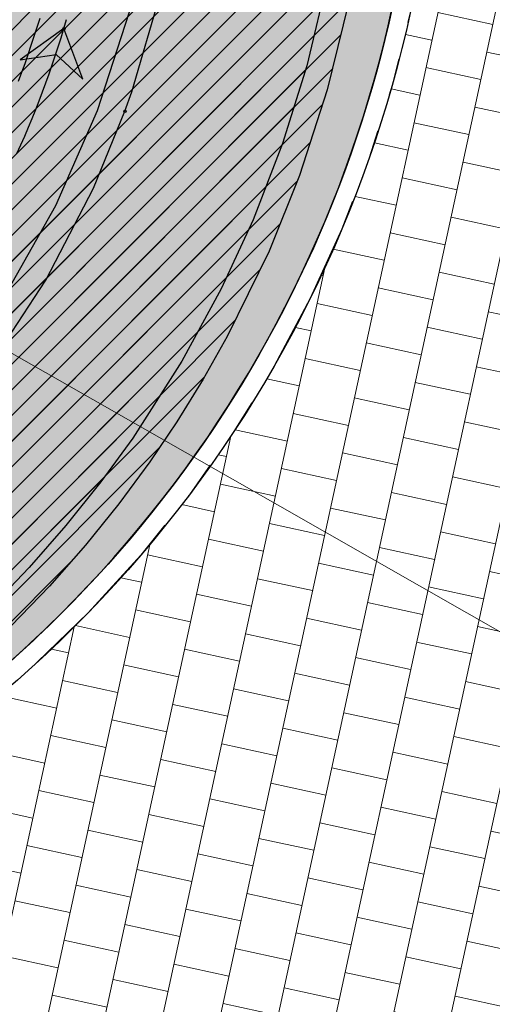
# Model space of a CAD drawing. Header units: metres. Extents: x 147454 to 148962, y 409264 to 410698.
# Tile 21 of 36: x 147506 to 147511, y 410629 to 410639. Entities that reach past the tile are written whole.
import ezdxf
from ezdxf import colors
from ezdxf.entities.mleader import LeaderData, LeaderLine
from ezdxf.math import Vec2, Vec3

# ---------------------------------------------------------------- set-up
doc = ezdxf.new("R2010")
doc.units = ezdxf.units.M
doc.linetypes.add('VH-TROTTOIRBAND_180-200', pattern=[20, 10, -2, 2, -2, 2, -2])
doc.layers.get('0').update_dxf_attribs({"color": 151})
doc.layers.get('Defpoints').update_dxf_attribs({"color": 171})
for name, color, linetype, lineweight in [('B-WE-VH-VERHARDING_TEGEL-A-500', 252, 'Continuous', 18), ('T-WE-VH-M', 7, 'Continuous', 18), ('X-XX-AL-T18', 10, 'Continuous', 18)]:
    doc.layers.add(name, color=color, linetype=linetype, lineweight=lineweight)
for name, color, linetype in [('RIJCURVES', 7, 'Continuous'), ('T-WE-VH-KANTOPSLUITING_TROTTOIRBAND_180 200-G', 210, 'VH-TROTTOIRBAND_180-200'), ('T-WE-VH-KANTVERHARDING-G', 210, 'Continuous'), ('T-WE-VH-VERHARDING-O', 252, 'Continuous')]:
    doc.layers.add(name, color=color, linetype=linetype)
doc.layers.add('T-WE-VH-FASE-1B', color=7, linetype='Continuous', true_color=0x007f00)
doc.styles.add('NLCS-ISO-M200-T25', font='NLCS-ISO.TTF', dxfattribs={"height": 0.5})
doc.styles.add('NLCS-ISO-M500-T18', font='NLCS-ISO.TTF', dxfattribs={"height": 0.9})
doc.dimstyles.new('NLCS-M200-T25-PIJL_L2_H1', dxfattribs={"dimscale": 0.2, "dimtxt": 0.5, "dimasz": 2.5, "dimexe": 2, "dimexo": 2, "dimgap": 0.7, "dimtad": 1, "dimzin": 0, "dimdsep": 46, "dimtxsty": 'NLCS-ISO-M200-T25', "dimcen": 2.5, "dimdle": 2, "dimclrd": 256, "dimclre": 256, "dimclrt": 256, "dimadec": 1, "dimazin": 0, "dimtfac": 1, "dimtofl": 0, "dimtmove": 1, "dimatfit": 0, "dimfxl": 2, "dimfxlon": 1, "dimtfill": 1, "dimtfillclr": 256, "dimtolj": 1, "dimtzin": 0, "dimlwd": -1, "dimlwe": -1, "dimarcsym": 0})
pattern_1 = [(45, (0, 0), (-0.1368591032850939, 0.1368591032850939), [])]

# ---------------------------------------------------------------- blocks, each defined once
blk = doc.blocks.new('*U65')
at = {"color": 4, "linetype": 'Continuous', "ltscale": 1.524, "flags": 128}
blk.add_lwpolyline([(147509.0769384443, 410639.8205885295), (147508.8467648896, 410638.8409492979), (147508.5884641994, 410638.0143821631), (147508.2745642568, 410637.2033805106), (147507.9341227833, 410636.4683426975), (147507.5145118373, 410635.6974278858), (147506.9903133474, 410634.8785628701), (147506.6501132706, 410634.4109646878), (147506.2785659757, 410633.9457639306), (147505.8861093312, 410633.4980915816), (147505.4737852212, 410633.0686874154)], dxfattribs=at)
blk = doc.blocks.new('*U8')
at = {"transparency": 33554585}
h = blk.add_hatch(dxfattribs=at)
h.set_pattern_fill('LINE', color=3, scale=0.06096, angle=45, style=0)
h.set_pattern_definition(pattern_1)
h.paths.add_polyline_path([(147499.4894944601, 410668.8264471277), (147496.5814109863, 410662.241538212), (147495.1608108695, 410658.9359694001), (147493.0984251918, 410654.002131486), (147492.4639210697, 410652.3582245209), (147491.9245652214, 410650.7830285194), (147491.4280813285, 410649.1300281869), (147491.0090924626, 410647.5240356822), (147490.6610398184, 410646.0153483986), (147490.3427276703, 410644.4453430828), (147490.2232472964, 410643.6604558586), (147490.1586707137, 410642.8840169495), (147490.1558628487, 410642.5045203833), (147490.174560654, 410642.1350098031), (147490.2691010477, 410641.4360032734), (147490.4248718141, 410640.8031176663), (147490.6225492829, 410640.2447628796), (147490.8560202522, 410639.7386537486), (147491.1329236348, 410639.2572582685), (147491.4526968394, 410638.8019039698), (147491.8117633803, 410638.3780449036), (147492.2079012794, 410637.9885249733), (147492.6371212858, 410637.6375984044), (147493.0935528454, 410637.3292786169), (147493.5578264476, 410637.0730144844), (147494.0589922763, 410636.8524109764), (147494.5770718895, 410636.6789027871), (147495.1051365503, 410636.5542100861), (147495.6441904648, 410636.4779073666), (147496.1869807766, 410636.4512523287), (147496.7289985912, 410636.4744137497), (147497.2657348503, 410636.547001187), (147497.7927480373, 410636.6682162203), (147498.3056843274, 410636.8369117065), (147498.800275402, 410637.0516324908), (147499.277451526, 410637.3134647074), (147499.7229324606, 410637.6143154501), (147500.1384627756, 410637.9541287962), (147500.5015161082, 410638.3095868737), (147500.8487973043, 410638.7161320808), (147501.1587406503, 410639.1547249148), (147501.4358937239, 410639.6371905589), (147501.8944898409, 410640.6012479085), (147502.1468418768, 410641.2062985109), (147502.3681689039, 410641.7965814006), (147502.5754694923, 410642.4171849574), (147502.7587597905, 410643.042420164), (147502.9213257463, 410643.6843988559), (147503.0617424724, 410644.3433878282), (147503.1787553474, 410645.0195571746), (147503.2721645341, 410645.725099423), (147503.342403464, 410646.5125134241), (147503.378102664, 410647.2638886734), (147503.3866363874, 410648.0672153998), (147503.3578006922, 410648.8815796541), (147502.9262857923, 410652.3067258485), (147502.7372511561, 410654.0890467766), (147502.7187536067, 410654.4966543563), (147502.7194051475, 410654.9685935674), (147502.7422828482, 410655.4431574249), (147502.9047807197, 410656.7536601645), (147502.6264976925, 410661.4421732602), (147502.6374052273, 410661.953971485), (147502.6796415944, 410662.4469759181), (147502.7505763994, 410662.9189136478), (147502.8491190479, 410663.3786763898), (147502.9759419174, 410663.8294806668), (147503.1304932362, 410664.2705162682), (147503.3124199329, 410664.7007392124), (147503.5212416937, 410665.1185849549), (147503.7559130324, 410665.5215713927), (147504.0154715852, 410665.9083285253), (147504.2989944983, 410666.2776525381), (147504.6056486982, 410666.6283903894), (147504.9353649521, 410666.9599552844), (147507.7744675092, 410669.4205150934), (147510.4920164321, 410671.8336222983), (147513.0816973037, 410674.2382104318), (147515.6880007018, 410676.7576512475), (147516.9770344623, 410678.0339235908), (147519.3533441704, 410680.7268292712), (147521.7086286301, 410683.3559188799), (147524.1472912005, 410686.0192231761), (147526.6150106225, 410688.6554780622), (147529.1115535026, 410691.2644377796), (147531.6364773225, 410693.8456691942), (147534.1154873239, 410696.3256499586), (147535.9113760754, 410698.0896138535), (147537.7462760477, 410696.3188394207), (147530.3593827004, 410688.663681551), (147527.8911149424, 410686.0684078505), (147525.451493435, 410683.446165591), (147523.0409223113, 410680.7973984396), (147520.7121399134, 410678.18201775), (147518.376451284, 410675.5010661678), (147516.0626467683, 410672.7860252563), (147512.7171342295, 410668.7516004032), (147511.6810338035, 410667.4569370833), (147510.6492457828, 410666.106732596), (147509.6788460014, 410664.7589275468), (147508.7885911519, 410663.4257960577), (147507.9613837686, 410662.0604908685), (147507.5738725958, 410661.3583196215), (147507.2075674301, 410660.6411591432), (147506.8697637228, 410659.9152574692), (147506.5669232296, 410659.1867294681), (147506.301710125, 410658.4524777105), (147506.0751340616, 410657.6970591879), (147506.0767146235, 410657.5932943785), (147506.7633304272, 410655.8492668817), (147507.0630952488, 410655.0334900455), (147507.3217516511, 410654.2375980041), (147507.533435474, 410653.4969437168), (147507.7217056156, 410652.740068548), (147507.8919462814, 410651.933544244), (147508.0336684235, 410651.1134819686), (147508.1463635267, 410650.2761092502), (147508.2289834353, 410649.4149984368), (147508.2796593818, 410648.5151812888), (147508.3030170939, 410647.3580041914), (147508.6381174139, 410646.4696948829), (147508.7933040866, 410645.9759542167), (147508.9309460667, 410645.4677628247), (147509.1374923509, 410644.4769801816), (147509.2638488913, 410643.5036483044), (147509.3170801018, 410642.4862860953), (147509.3126264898, 410641.9555140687), (147509.2884249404, 410641.4459531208), (147509.2407547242, 410640.9015239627), (147509.1703479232, 410640.3600147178), (147509.0769384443, 410639.8205885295), (147508.8467648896, 410638.8409492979), (147508.5884641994, 410638.0143821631), (147508.2745642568, 410637.2033805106), (147507.9341227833, 410636.4683426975), (147507.5145118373, 410635.6974278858), (147506.9903133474, 410634.8785628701), (147506.6501132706, 410634.4109646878), (147506.2785659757, 410633.9457639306), (147505.8861093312, 410633.4980915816), (147505.4737852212, 410633.0686874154), (147505.0535090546, 410632.6691632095), (147504.6386490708, 410632.3074930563), (147504.1727289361, 410631.9360787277), (147503.690401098, 410631.5863790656), (147503.1926082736, 410631.2592514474), (147502.6806661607, 410630.9551266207), (147502.2244861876, 410630.7100019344), (147501.6900309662, 410630.4517416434), (147501.1443968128, 410630.2178750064), (147500.588582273, 410630.0092082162), (147500.0238029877, 410629.8260498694), (147499.4512455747, 410629.6687432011), (147498.8720484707, 410629.5378618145), (147498.2875049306, 410629.4333015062), (147497.69875622, 410629.355769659), (147497.1070985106, 410629.3050021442), (147496.5137456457, 410629.2813314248), (147495.9199495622, 410629.2847967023), (147495.3269476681, 410629.3151878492), (147494.7360131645, 410629.3728608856), (147494.1483453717, 410629.4572192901), (147493.5652255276, 410629.5684433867), (147492.987850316, 410629.7061029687), (147492.3750494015, 410629.8832359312), (147491.8113987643, 410630.0755527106), (147491.257436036, 410630.2935028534), (147490.7142113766, 410630.5363047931), (147490.1830362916, 410630.8037888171), (147489.6997246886, 410631.0743544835), (147489.1942387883, 410631.3877932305), (147488.7038279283, 410631.7236972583), (147488.2296411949, 410632.0815232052), (147487.7726727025, 410632.4604763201), (147487.3795360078, 410632.8162822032), (147486.9737683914, 410633.2480528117), (147486.6243503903, 410633.7293285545), (147486.3394538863, 410634.2569672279), (147486.2240465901, 410634.5371624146), (147486.1281916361, 410634.8275941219), (147486.05332404, 410635.1278748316), (147486.0010825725, 410635.4400960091), (147485.974152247, 410635.7665271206), (147485.9762217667, 410636.1063759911), (147486.1666110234, 410638.6118766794), (147486.3110594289, 410640.759822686), (147486.3969363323, 410641.7637152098), (147486.6185131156, 410643.6675017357), (147486.9503429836, 410645.7508079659), (147488.3511950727, 410649.345927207), (147490.3758403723, 410654.4026613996), (147491.7856056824, 410657.7595176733), (147497.1871006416, 410669.9247695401), (147499.4894944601, 410668.8264471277), (147499.4894944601, 410668.8264471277)], flags=16)
h.paths.add_polyline_path([(147536.8288260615, 410697.2042266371), (147536.6958754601, 410697.3295807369), (147536.6830159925, 410697.3410277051), (147536.5946797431, 410697.4165772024), (147536.5025106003, 410697.4873999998), (147536.4067611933, 410697.5533019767), (147536.3834593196, 410697.5682508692), (147536.3359437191, 410697.5942426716), (147536.287024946, 410697.6174861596), (147536.2368618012, 410697.6379058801), (147536.1856171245, 410697.6554355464), (147536.133457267, 410697.6700182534), (147536.0805515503, 410697.6816066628), (147536.0228772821, 410697.6941858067), (147535.9643491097, 410697.701867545), (147535.9053821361, 410697.7045973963), (147535.8463945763, 410697.7023559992), (147535.7878047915, 410697.6951592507), (147535.7300283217, 410697.6830581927), (147535.6734749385, 410697.6661386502), (147535.626505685, 410697.6446103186), (147535.5817421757, 410697.6188070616), (147535.5395724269, 410697.5889525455), (147535.5003619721, 410697.5553055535), (147535.4922047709, 410697.5474835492), (147535.4841883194, 410697.5395173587), (147534.5573261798, 410696.5791300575), (147534.4318784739, 410696.5577334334), (147533.6113104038, 410695.7074561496), (147533.5943836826, 410695.5812949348), (147529.4633785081, 410691.3006949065), (147529.3755348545, 410691.3182858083), (147528.5549713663, 410690.468000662), (147528.5756775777, 410690.3808474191), (147526.9416844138, 410688.6877009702), (147526.9018123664, 410688.6460064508), (147526.8672000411, 410688.5998523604), (147526.8383419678, 410688.5498981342), (147526.8156504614, 410688.4968575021), (147526.7994497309, 410688.4414882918), (147526.7899712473, 410688.384581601), (147526.7873504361, 410688.3269504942), (147526.7916247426, 410688.2694183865), (147526.802733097, 410688.2128072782), (147526.8205167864, 410688.1579260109), (147526.8447217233, 410688.1055587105), (147526.8750020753, 410688.0564535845), (147526.9109252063, 410688.0113122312), (147527.4526554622, 410687.4885142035), (147527.9943857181, 410686.9657161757), (147528.040775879, 410686.9314208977), (147528.09092666, 410686.9029057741), (147528.1441215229, 410686.8805782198), (147528.1996004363, 410686.864757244), (147528.2565707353, 410686.8556688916), (147528.3142184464, 410686.853443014), (147528.3717199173, 410686.8581114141), (147528.4282535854, 410686.869607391), (147528.4830117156, 410686.8877666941), (147528.5352119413, 410686.9123298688), (147528.5841084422, 410686.9429459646), (147528.6290026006, 410686.9791775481), (147528.6692529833, 410687.0205069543), (147530.3032272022, 410688.7136716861), (147530.3910616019, 410688.696077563), (147531.2116314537, 410689.5463565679), (147531.1909281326, 410689.6335191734), (147535.3219309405, 410693.9141214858), (147535.4474104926, 410693.9355235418), (147536.267972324, 410694.7858068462), (147536.2848947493, 410694.9119360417), (147537.2117173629, 410695.8723614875), (147537.2193934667, 410695.8806561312), (147537.2269204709, 410695.8890863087), (147537.2591519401, 410695.9294683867), (147537.2874881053, 410695.9726730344), (147537.3116833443, 410696.0183257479), (147537.3315279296, 410696.0660308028), (147537.3464258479, 410696.1231500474), (147537.3564648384, 410696.1813202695), (147537.3615737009, 410696.2401289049), (147537.3617162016, 410696.2991588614), (147537.3568913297, 410696.3579914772), (147537.3471333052, 410696.4162094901), (147537.3325113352, 410696.4733999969), (147537.3190490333, 410696.5258601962), (147537.3026208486, 410696.5774685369), (147537.2832801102, 410696.6280574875), (147537.2610896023, 410696.6774628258), (147537.23612136, 410696.7255241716), (147537.2084564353, 410696.7720855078), (147537.1326155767, 410696.8760979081), (147537.051435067, 410696.9759985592), (147536.9651374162, 410697.0715136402), (147536.8739591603, 410697.1623813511), (147536.8322210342, 410697.200950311), (147536.8305470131, 410697.2026127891)], is_closed=False, flags=8)
h.paths.add_polyline_path([(147492.8740041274, 410657.0689217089), (147493.0418601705, 410656.9967146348), (147493.0578635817, 410656.9903672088), (147493.1667399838, 410656.9496615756), (147493.2775975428, 410656.9147098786), (147493.3901324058, 410656.8856079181), (147493.4171460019, 410656.8795488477), (147493.4706913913, 410656.8714126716), (147493.5246132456, 410656.8663392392), (147493.5787365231, 410656.8643450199), (147493.6328855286, 410656.8654364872), (147493.6868844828, 410656.8696100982), (147493.740558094, 410656.8768523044), (147493.7990510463, 410656.8847977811), (147493.8566680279, 410656.8976367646), (147493.9130003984, 410656.9152781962), (147493.9676486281, 410656.9375969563), (147494.0202251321, 410656.9644347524), (147494.0703570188, 410656.995601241), (147494.1176887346, 410657.0308753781), (147494.1544372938, 410657.0671951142), (147494.1876487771, 410657.1067751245), (147494.2170353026, 410657.1492723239), (147494.2423421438, 410657.1943183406), (147494.2473251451, 410657.2044619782), (147494.2521265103, 410657.2146928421), (147494.7937811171, 410658.4345401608), (147494.904301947, 410658.4976281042), (147495.3838288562, 410659.5776083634), (147495.3564995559, 410659.7019316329), (147497.7705832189, 410665.1389290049), (147497.8591363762, 410665.1525041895), (147498.3386562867, 410666.232490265), (147498.2893391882, 410666.3072716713), (147499.2442210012, 410668.4578249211), (147499.2673917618, 410668.5106579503), (147499.2840930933, 410668.5658782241), (147499.2940863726, 410668.6226967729), (147499.2972288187, 410668.6803017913), (147499.2934755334, 410668.7378702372), (147499.2828801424, 410668.794579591), (147499.2655940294, 410668.8496196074), (147499.2418641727, 410668.9022038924), (147499.2120296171, 410668.9515811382), (147499.1765166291, 410668.9970458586), (147499.1358326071, 410669.0379484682), (147499.0905588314, 410669.0737045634), (147499.0413421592, 410669.1038032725), (147498.3532644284, 410669.4093167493), (147497.6651866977, 410669.7148302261), (147497.6098532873, 410669.7311528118), (147497.5529676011, 410669.7407565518), (147497.4953424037, 410669.7435042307), (147497.4378010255, 410669.7393565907), (147497.3811655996, 410669.7283728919), (147497.3262453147, 410669.7107100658), (147497.2738248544, 410669.6866204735), (147497.2246531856, 410669.6564482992), (147497.1794328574, 410669.6206246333), (147497.1388099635, 410669.5796613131), (147497.1033649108, 410669.5341436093), (147497.073604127, 410669.4847218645), (147497.0499528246, 410669.4321022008), (147496.0950950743, 410667.2815382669), (147496.0065495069, 410667.2679692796), (147495.5270215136, 410666.1879867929), (147495.5763391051, 410666.1131956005), (147493.1622584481, 410660.6761968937), (147493.0517095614, 410660.6130929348), (147492.5721905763, 410659.5331091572), (147492.5995129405, 410659.4088174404), (147492.0579085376, 410658.1889478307), (147492.0535394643, 410658.1785250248), (147492.0493569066, 410658.1680259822), (147492.0329144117, 410658.119044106), (147492.021098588, 410658.0687453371), (147492.014011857, 410658.0175656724), (147492.0117156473, 410657.9659487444), (147492.017292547, 410657.9071826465), (147492.0277943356, 410657.8490941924), (147492.0431465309, 410657.7920953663), (147492.0632402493, 410657.7365904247), (147492.087932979, 410657.6829730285), (147492.1170495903, 410657.6316234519), (147492.1503835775, 410657.5829058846), (147492.1810071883, 410657.5382348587), (147492.2141252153, 410657.4953804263), (147492.2496301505, 410657.4544817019), (147492.2874067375, 410657.4156714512), (147492.3273323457, 410657.3790756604), (147492.369277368, 410657.3448131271), (147492.4761681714, 410657.2730860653), (147492.586666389, 410657.2070515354), (147492.7004691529, 410657.1468905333), (147492.8172645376, 410657.0927679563), (147492.8696920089, 410657.0708363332), (147492.8718343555, 410657.0698481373)], is_closed=False, flags=8)
at = {"color": 2, "linetype": 'Continuous', "ltscale": 1.524, "flags": 128}
blk.add_lwpolyline([(147495.2637175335, 410631.2797208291), (147496.3675099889, 410631.2351326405), (147497.4702797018, 410631.3006299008), (147498.5610682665, 410631.4755882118), (147499.6290302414, 410631.7582920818), (147500.6635418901, 410632.1459514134), (147501.654307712, 410632.6347288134), (147502.5914636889, 410633.2197774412), (147503.4656762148, 410633.8952890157), (147504.2682357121, 410634.6545514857), (147504.9911439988, 410635.4900157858), (147505.6271945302, 410636.3933710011), (147506.1700447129, 410637.3556271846), (147506.6142795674, 410638.3672049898), (147506.9554661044, 410639.4180312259)], dxfattribs=at)
at = {"color": 6, "linetype": 'Continuous', "ltscale": 1.524, "flags": 128}
blk.add_lwpolyline([(147505.7723342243, 410638.6786323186), (147505.8081317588, 410638.7737165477), (147505.8429774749, 410638.8691537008), (147505.8768678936, 410638.9649342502), (147505.9097996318, 410639.0610486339), (147505.9417694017, 410639.1574872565), (147505.9727740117, 410639.2542404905), (147506.0028103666, 410639.3512986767)], dxfattribs=at)
blk.add_blockref('*U65', (0, 0))
blk = doc.blocks.new('*U113')
at = {"color": 2, "linetype": 'Continuous', "ltscale": 1.524}
blk.add_circle((0, 0), 0.0127, dxfattribs=at)
blk = doc.blocks.new('*U120')
at = {"color": 2, "linetype": 'Continuous', "ltscale": 1.524}
blk.add_circle((0, 0), 0.0127, dxfattribs=at)
blk = doc.blocks.new('*U142')
at = {"color": 4, "linetype": 'Continuous', "ltscale": 1.524, "flags": 128}
blk.add_lwpolyline([(147509.2904581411, 410639.509709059), (147509.0644872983, 410638.5877184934), (147508.7684128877, 410637.6734122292), (147508.4445796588, 410636.869731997), (147507.9987647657, 410635.9589105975), (147507.7417503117, 410635.503842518), (147507.4614542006, 410635.051286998), (147507.1721788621, 410634.6236507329), (147506.843063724, 410634.177900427), (147506.4868207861, 410633.7363269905), (147506.1036900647, 410633.3017053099), (147505.6940342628, 410632.877358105)], dxfattribs=at)
blk = doc.blocks.new('*U155')
at = {"color": 6, "linetype": 'Continuous', "ltscale": 1.524}
blk.add_circle((0, 0), 0.0127, dxfattribs=at)
blk = doc.blocks.new('*U156')
blk.add_hatch(color=4).paths.add_polyline_path([(0, 0), (-0.4664637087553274, -0.334066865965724), (-0.0833517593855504, -0.2744990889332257), (0.2019541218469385, -0.5370322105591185)])
at = {"color": 4, "linetype": 'Continuous', "ltscale": 1.524, "flags": 128}
blk.add_lwpolyline([(0, 0), (-0.4664637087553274, -0.334066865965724), (-0.0833517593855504, -0.2744990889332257), (0.2019541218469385, -0.5370322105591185)], close=True, dxfattribs=at)
blk = doc.blocks.new('*U157')
at = {"color": 6, "linetype": 'Continuous', "ltscale": 1.524}
blk.add_circle((0, 0), 0.0127, dxfattribs=at)
blk = doc.blocks.new('*U158')
at = {"color": 6, "linetype": 'Continuous', "ltscale": 1.524}
blk.add_circle((0, 0), 0.0127, dxfattribs=at)
blk = doc.blocks.new('*U159')
at = {"color": 6, "linetype": 'Continuous', "ltscale": 1.524}
blk.add_circle((0, 0), 0.0127, dxfattribs=at)
blk = doc.blocks.new('*U101')
at = {"transparency": 33554585}
h = blk.add_hatch(dxfattribs=at)
h.set_pattern_fill('LINE', color=3, scale=0.06096, angle=45, style=0)
h.set_pattern_definition(pattern_1)
h.paths.add_polyline_path([(147499.4708271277, 410668.7886565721), (147497.1901193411, 410663.9000776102), (147496.4590731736, 410662.2686227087), (147495.7501349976, 410660.6299698), (147495.0622617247, 410658.9817068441), (147494.3999348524, 410657.3350759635), (147493.7566586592, 410655.6741652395), (147493.1380988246, 410654.0137346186), (147491.998330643, 410650.7805861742), (147491.4642703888, 410649.1232004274), (147491.2308265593, 410648.3174182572), (147491.0179468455, 410647.5010050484), (147490.8348343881, 410646.6913111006), (147490.6857375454, 410645.8913682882), (147490.5737810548, 410645.1003665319), (147490.50250771, 410644.32222159), (147490.4746967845, 410643.5600065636), (147490.4926502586, 410642.8173534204), (147490.5579893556, 410642.0983627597), (147490.6715835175, 410641.40729597), (147490.833721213, 410640.7494101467), (147491.0449957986, 410640.1265622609), (147491.306281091, 410639.5418323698), (147491.6172316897, 410639.0020369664), (147491.9722937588, 410638.5123902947), (147492.3633098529, 410638.0750798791), (147492.7854470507, 410637.6881211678), (147493.2270637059, 410637.3557154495), (147493.6855317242, 410637.073525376), (147494.1477623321, 410636.8438836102), (147494.6463696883, 410636.6499868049), (147495.1586095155, 410636.50326033), (147495.6850130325, 410636.4036460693), (147496.2180916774, 410636.3528979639), (147496.7533184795, 410636.3513946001), (147497.2861477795, 410636.3991400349), (147497.8120447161, 410636.4957108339), (147498.3317610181, 410636.6418557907), (147498.8303766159, 410636.8333076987), (147499.3089981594, 410637.0696419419), (147499.7421809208, 410637.3339931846), (147500.1709486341, 410637.6510713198), (147500.5672247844, 410638.0041861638), (147500.9304229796, 410638.3925656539), (147501.2600449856, 410638.8167257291), (147501.556747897, 410639.2729968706), (147501.8257700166, 410639.7595533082), (147502.060010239, 410640.2517593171), (147502.2765314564, 410640.7775983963), (147502.4830931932, 410641.3598980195), (147502.6676070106, 410641.9684915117), (147502.830324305, 410642.5989039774), (147502.9724030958, 410643.2513393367), (147503.0950080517, 410643.9255619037), (147503.2005742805, 410644.6337497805), (147503.2891070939, 410645.378269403), (147503.4118450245, 410646.9378874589), (147503.4691585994, 410648.5082368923), (147503.3292664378, 410653.7409728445), (147503.3432977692, 410655.5162412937), (147503.3835731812, 410656.4526624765), (147503.5011254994, 410657.8674473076), (147503.5067334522, 410660.8593245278), (147503.5361150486, 410661.9098934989), (147503.6410621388, 410662.9616694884), (147503.813430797, 410663.9398351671), (147504.0478630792, 410664.8611441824), (147504.3509287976, 410665.7591947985), (147504.7240263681, 410666.630721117), (147505.1675874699, 410667.4697262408), (147505.4155954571, 410667.8751816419), (147505.6811761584, 410668.2701117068), (147505.9640088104, 410668.6538617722), (147506.2639638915, 410669.0256362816), (147506.5809305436, 410669.3846800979), (147506.9147807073, 410669.7299832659), (147507.2652505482, 410670.060831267), (147507.6202903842, 410670.3667574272), (147510.5289519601, 410672.6199410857), (147511.9655884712, 410673.7602509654), (147514.6826962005, 410675.9929487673), (147517.4288435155, 410678.3471671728), (147518.0908675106, 410678.9665891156), (147518.7179596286, 410679.616730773), (147523.5239581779, 410684.8800370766), (147528.4178941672, 410690.1702107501), (147533.2798153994, 410695.3577555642), (147535.8721986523, 410698.0965246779), (147537.7370846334, 410696.3573581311), (147528.0258517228, 410685.9323730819), (147523.1596433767, 410680.6396027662), (147518.4043337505, 410675.3994846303), (147513.6906245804, 410670.1372042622), (147512.5553021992, 410668.843340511), (147511.5170483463, 410667.603708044), (147510.5020680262, 410666.3119242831), (147509.5471251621, 410664.9913172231), (147509.0954511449, 410664.3161328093), (147508.6645293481, 410663.6300466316), (147508.2573464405, 410662.9323452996), (147507.8772452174, 410662.2216576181), (147507.5257405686, 410661.4907939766), (147507.2170140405, 410660.758779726), (147506.947671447, 410660.0021881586), (147506.7205382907, 410659.2167041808), (147506.5337731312, 410658.4073320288), (147506.3842009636, 410657.5787522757), (147506.5358701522, 410656.6950239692), (147507.2735984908, 410653.3115747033), (147509.0037262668, 410646.1343518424), (147509.2233203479, 410645.17188438), (147509.4075819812, 410644.2280173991), (147509.5224100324, 410643.2799460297), (147509.5675651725, 410642.3341741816), (147509.5442969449, 410641.3965454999), (147509.4524958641, 410640.4537303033), (147509.2904581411, 410639.509709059), (147509.0644872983, 410638.5877184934), (147508.7684128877, 410637.6734122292), (147508.4445796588, 410636.869731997), (147507.9987647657, 410635.9589105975), (147507.7417503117, 410635.503842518), (147507.4614542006, 410635.051286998), (147507.1721788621, 410634.6236507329), (147506.843063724, 410634.177900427), (147506.4868207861, 410633.7363269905), (147506.1036900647, 410633.3017053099), (147505.6940342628, 410632.877358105), (147505.2290378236, 410632.4388216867), (147504.777088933, 410632.0511262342), (147504.307672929, 410631.6846011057), (147503.8220332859, 410631.3396796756), (147503.3210321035, 410631.0172997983), (147502.8565818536, 410630.7461378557), (147502.329510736, 410630.4685634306), (147501.7903719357, 410630.2151087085), (147501.2400853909, 410629.9867735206), (147500.6799777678, 410629.7836168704), (147500.1839002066, 410629.6273954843), (147499.6094509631, 410629.4731733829), (147499.0284919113, 410629.3452723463), (147498.4422420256, 410629.2438991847), (147497.8518888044, 410629.1695204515), (147497.2587070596, 410629.1219010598), (147496.6638999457, 410629.1016858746), (147496.0687308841, 410629.1084125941), (147495.4744430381, 410629.1424052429), (147494.8822764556, 410629.2034541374), (147494.2934593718, 410629.2913984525), (147493.7096921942, 410629.4081953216), (147493.0910670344, 410629.5755352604), (147492.5266660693, 410629.7688669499), (147491.9737733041, 410629.9986633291), (147491.4327433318, 410630.2648329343), (147490.9078315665, 410630.5656302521), (147490.4282306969, 410630.8808734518), (147489.9526159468, 410631.2366794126), (147489.4919841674, 410631.6275039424), (147489.0541503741, 410632.0480060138), (147488.6423990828, 410632.4950988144), (147488.2725183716, 410632.948308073), (147487.9386189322, 410633.4088793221), (147487.6142142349, 410633.9153232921), (147487.3228586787, 410634.4344378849), (147487.0642353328, 410634.9639248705), (147486.8379366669, 410635.5014853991), (147486.6433911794, 410636.0449762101), (147486.4798555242, 410636.5925361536), (147486.3461635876, 410637.1441645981), (147486.2417765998, 410637.6978812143), (147486.1659243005, 410638.2516881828), (147486.1177287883, 410638.8038401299), (147486.0961886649, 410639.3528724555), (147486.1002908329, 410639.899655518), (147486.1291776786, 410640.4429308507), (147486.1818918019, 410640.981363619), (147486.2573925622, 410641.5138299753), (147486.3546607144, 410642.0394110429), (147486.472399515, 410642.5568052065), (147487.5746568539, 410646.4125110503), (147488.1239394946, 410648.2366560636), (147488.6833597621, 410650.0079716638), (147489.2669945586, 410651.7740153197), (147489.8441806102, 410653.4474564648), (147490.4695711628, 410655.1873966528), (147491.1160704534, 410656.9066830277), (147491.4624195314, 410657.6986488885), (147493.7499401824, 410662.5840744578), (147495.2514295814, 410665.8881964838), (147496.0247399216, 410667.525143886), (147497.1871006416, 410669.9247695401), (147499.4708271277, 410668.7886565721), (147499.4708271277, 410668.7886565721)], flags=16)
h.paths.add_polyline_path([(147536.8046416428, 410697.2269414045), (147536.6695687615, 410697.3500057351), (147536.6565155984, 410697.3612313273), (147536.5669014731, 410697.4352605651), (147536.4735357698, 410697.5044983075), (147536.3766743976, 410697.5687547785), (147536.3531205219, 410697.5833033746), (147536.3051677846, 410697.6084795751), (147536.2558590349, 410697.630883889), (147536.2053543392, 410697.6504435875), (147536.1538176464, 410697.6670951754), (147536.1014162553, 410697.6807845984), (147536.0483202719, 410697.6914674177), (147535.9904395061, 410697.7030593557), (147535.9317886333, 410697.709740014), (147535.8727836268, 410697.711462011), (147535.8138429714, 410697.7082131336), (147535.7553846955, 410697.7000164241), (147535.6978234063, 410697.6869300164), (147535.6415673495, 410697.6690467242), (147535.5949727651, 410697.6467190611), (147535.5506566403, 410697.620154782), (147535.5090031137, 410697.5895841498), (147535.4703732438, 410697.555272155), (147535.4623508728, 410697.5473119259), (147535.4544716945, 410697.5392099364), (147534.5441531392, 410696.5631272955), (147534.4190893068, 410696.5395905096), (147533.6131680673, 410695.6754178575), (147533.5983992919, 410695.5489858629), (147529.541131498, 410691.1984320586), (147529.453000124, 410691.2145195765), (147528.6470836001, 410690.3503391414), (147528.6692758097, 410690.2635523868), (147527.0644486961, 410688.5427361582), (147527.0252948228, 410688.5003665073), (147526.9914760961, 410688.4536277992), (147526.9634757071, 410688.4031878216), (147526.9416937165, 410688.3497672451), (147526.9264413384, 410688.2941293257), (147526.917936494, 410688.2370690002), (147526.9163006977, 410688.1794015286), (147526.9215573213, 410688.1219508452), (147526.9336312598, 410688.0655377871), (147526.9523500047, 410688.0109683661), (147526.9774461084, 410687.9590222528), (147527.0085610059, 410687.9104416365), (147527.0452501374, 410687.8659206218), (147527.5958333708, 410687.3524544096), (147528.1464166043, 410686.8389881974), (147528.1933859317, 410686.8054905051), (147528.244016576, 410686.7778363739), (147528.2975851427, 410686.7564209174), (147528.3533262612, 410686.7415501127), (147528.41044352, 410686.7334364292), (147528.468120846, 410686.7321957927), (147528.5255341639, 410686.7378459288), (147528.5818631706, 410686.7503061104), (147528.6363030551, 410686.7693983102), (147528.6880759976, 410686.794849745), (147528.7364422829, 410686.8262967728), (147528.7807108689, 410686.8632900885), (147528.8202492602, 410686.9053011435), (147530.4250571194, 410688.6261353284), (147530.5131792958, 410688.6100444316), (147531.3191022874, 410689.4742188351), (147531.2969128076, 410689.5610150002), (147535.3541781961, 410693.9115710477), (147535.4792737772, 410693.9351138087), (147536.2851886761, 410694.7992923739), (147536.2999537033, 410694.9256922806), (147537.2102320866, 410695.9018123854), (147537.2177653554, 410695.9102369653), (147537.2251472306, 410695.9187945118), (147537.2566840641, 410695.959721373), (147537.2842779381, 410696.0034038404), (147537.3076896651, 410696.049463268), (147537.326716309, 410696.0975004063), (147537.3406361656, 410696.154865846), (147537.3496798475, 410696.2131990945), (147537.3537832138, 410696.2720864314), (147537.3529171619, 410696.3311102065), (147537.3470878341, 410696.3898518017), (147537.336336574, 410696.4478946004), (147537.3207396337, 410696.5048269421), (147537.3063830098, 410696.5570494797), (147537.2890754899, 410696.6083696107), (147537.268873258, 410696.6586207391), (147537.2458418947, 410696.7076397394), (147537.2200561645, 410696.7552674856), (147537.1915997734, 410696.8013493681), (147537.113992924, 410696.9040508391), (147537.0311174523, 410697.0025499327), (147536.9432005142, 410697.0965766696), (147536.8504830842, 410697.1858733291), (147536.8080920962, 410697.22372356), (147536.8063899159, 410697.2253571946)], is_closed=False, flags=8)
h.paths.add_polyline_path([(147492.6171087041, 410657.1579845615), (147492.7834832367, 410657.0824264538), (147492.7993561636, 410657.075759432), (147492.9073945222, 410657.0328789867), (147493.017529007, 410656.9957115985), (147493.1294577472, 410656.9643591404), (147493.1563444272, 410656.9577596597), (147493.2097159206, 410656.9485515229), (147493.2635252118, 410656.9423979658), (147493.3175976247, 410656.9393189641), (147493.3717576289, 410656.9393245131), (147493.4258294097, 410656.9424145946), (147493.4796374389, 410656.9485791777), (147493.5382779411, 410656.9553502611), (147493.5961407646, 410656.967031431), (147493.6528155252, 410656.9835398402), (147493.7079002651, 410657.0047584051), (147493.7610043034, 410657.0305366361), (147493.8117510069, 410657.0606917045), (147493.8597804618, 410657.0950097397), (147493.897249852, 410657.1305853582), (147493.9312482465, 410657.1694915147), (147493.9614809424, 410657.211390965), (147493.9876858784, 410657.2559205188), (147493.99287126, 410657.265962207), (147493.997876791, 410657.2760947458), (147494.5638807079, 410658.4848365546), (147494.6756442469, 410658.5456958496), (147495.1767285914, 410659.6158443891), (147495.1518974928, 410659.7406906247), (147497.6745088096, 410665.1281921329), (147497.7633163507, 410665.1399890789), (147498.2643938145, 410666.210143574), (147498.216586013, 410666.2858987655), (147499.2143949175, 410668.4168741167), (147499.2386203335, 410668.4692319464), (147499.2564254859, 410668.5241062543), (147499.2675559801, 410668.5807130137), (147499.2718527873, 410668.6382434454), (147499.269254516, 410668.6958755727), (147499.2597982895, 410668.7527859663), (147499.2436192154, 410668.8081615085), (147499.2209484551, 410668.8612110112), (147499.1921099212, 410668.9111765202), (147499.1575156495, 410668.9573441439), (147499.117659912, 410668.9990542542), (147499.0731121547, 410669.0357109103), (147499.0245088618, 410669.0667903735), (147498.3426950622, 410669.3860385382), (147497.6608812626, 410669.7052867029), (147497.6058862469, 410669.7227154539), (147497.5492045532, 410669.7334578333), (147497.4916460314, 410669.7373603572), (147497.4340330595, 410669.7343672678), (147497.3771887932, 410669.7245213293), (147497.3219254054, 410669.7079632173), (147497.2690324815, 410669.6849295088), (147497.219265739, 410669.6557493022), (147497.1733362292, 410669.620839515), (147497.1319001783, 410669.5806989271), (147497.0955496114, 410669.5359010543), (147497.0648038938, 410669.4870859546), (147497.0401023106, 410669.4349510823), (147496.0423172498, 410667.3039645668), (147495.9535174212, 410667.2921736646), (147495.4524319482, 410666.2220229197), (147495.5002400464, 410666.1462579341), (147492.9776317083, 410660.7587550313), (147492.865839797, 410660.6978802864), (147492.3647633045, 410659.6277280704), (147492.389588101, 410659.5029135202), (147491.823633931, 410658.2941484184), (147491.8190567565, 410658.2838153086), (147491.8146645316, 410658.2734022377), (147491.7972432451, 410658.2247598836), (147491.7844212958, 410658.1747081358), (147491.7763098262, 410658.12368085), (147491.7729791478, 410658.0721203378), (147491.7773766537, 410658.0132542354), (147491.7867116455, 410657.9549668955), (147491.800917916, 410657.8976717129), (147491.8198947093, 410657.8417750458), (147491.843507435, 410657.7876733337), (147491.8715886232, 410657.7357502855), (147491.9039391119, 410657.6863741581), (147491.933660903, 410657.6410981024), (147491.965913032, 410657.5975882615), (147492.0005908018, 410657.5559858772), (147492.037581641, 410657.5164259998), (147492.0767654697, 410657.4790370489), (147492.118015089, 410657.4439403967), (147492.2234462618, 410657.3700845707), (147492.3325982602, 410657.3018478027), (147492.445171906, 410657.2394171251), (147492.5608586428, 410657.182963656), (147492.612835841, 410657.1599852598), (147492.6149579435, 410657.1589543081)], is_closed=False, flags=8)
at = {"color": 6, "linetype": 'Continuous', "ltscale": 1.524}
blk.add_line((147506.2570153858, 410639.2392745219), (147506.2570182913, 410639.2392840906), dxfattribs=at)
at = {"color": 2, "linetype": 'Continuous', "ltscale": 1.524, "flags": 128}
for points in [[(147506.9075669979, 410638.3588649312), (147506.9819253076, 410638.5672599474), (147507.2902058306, 410639.6281084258), (147507.4911946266, 410640.714417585), (147507.5828806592, 410641.8153639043), (147507.5643426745, 410642.9199761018), (147507.4721195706, 410643.9999046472), (147507.3682833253, 410645.0718966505), (147507.2553279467, 410646.1391774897), (147507.134945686, 410647.2010255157), (147507.0086635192, 410648.2571869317), (147506.8777892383, 410649.3077315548), (147506.7434018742, 410650.3529346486), (147506.6063674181, 410651.3931881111), (147506.4673663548, 410652.4289380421), (147506.3410213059, 410653.3576419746)], [(147495.8798039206, 410631.0986855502), (147496.9845526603, 410631.090836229), (147498.0845868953, 410631.1931820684), (147499.1689408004, 410631.4047084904), (147500.226803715, 410631.7233118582), (147501.2476280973, 410632.1458203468), (147502.2212348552, 410632.6680254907), (147503.1379149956, 410633.2847240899), (147503.9885265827, 410633.9897700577), (147504.7645860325, 410634.7761356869), (147505.4583528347, 410635.6359817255), (147506.0629068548, 410636.5607355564), (147506.5722174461, 410637.5411767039), (147506.9075669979, 410638.3588649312)]]:
    blk.add_lwpolyline(points, dxfattribs=at)
at = {"color": 6, "linetype": 'Continuous', "ltscale": 1.524, "flags": 128}
for points in [[(147505.7566840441, 410637.9090138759), (147505.7985473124, 410638.0015878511), (147505.8394835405, 410638.0945754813), (147505.8794886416, 410638.1879674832), (147505.918558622, 410638.2817545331), (147505.9566895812, 410638.3759272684), (147505.9938777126, 410638.4704762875), (147506.0301193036, 410638.5653921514), (147506.065410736, 410638.6606653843), (147506.0997484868, 410638.7562864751), (147506.1331291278, 410638.8522458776), (147506.1655493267, 410638.948534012), (147506.1970058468, 410639.0451412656), (147506.2274955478, 410639.142057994), (147506.2570153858, 410639.2392745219)], [(147506.2570182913, 410639.2392840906), (147506.2859572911, 410639.3366750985)]]:
    blk.add_lwpolyline(points, dxfattribs=at)
for name, p in [('*U142', (0, 0)), ('*U156', (147506.2570153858, 410639.2392745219)), ('*U113', (147506.9075669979, 410638.3588649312)), ('*U120', (147506.9075669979, 410638.3588649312))]:
    blk.add_blockref(name, p)
for name, p, rotation in [('*U155', (147506.2570153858, 410639.2392745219), 73.10906579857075), ('*U157', (147506.2570153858, 410639.2392745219), 73.1093167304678), ('*U158', (147506.2570182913, 410639.2392840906), 73.1093167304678), ('*U159', (147506.2570182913, 410639.2392840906), 73.4510821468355)]:
    blk.add_blockref(name, p, dxfattribs=dict(rotation=rotation))
blk = doc.blocks.new('*D307')
at = {"layer": 'Defpoints', "color": 0, "transparency": 16777216}
for p in [(148909.8814198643, 410640.0436090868), (148909.7450959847, 410639.4077150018), (148913.3363430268, 410638.6378183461)]:
    blk.add_point(p, dxfattribs=at)
at = {"layer": 'T-WE-VH-M', "transparency": 16777216}
for p, q in [((148909.8289434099, 410639.7988282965), (148909.9652672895, 410640.4347223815)), ((148912.983775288, 410639.3785217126), (148910.3703114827, 410639.9387998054)), ((148913.420190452, 410639.0289316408), (148913.5565143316, 410639.6648257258))]:
    blk.add_line(p, q, dxfattribs=at)
for points in [[(148910.3877796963, 410640.0202817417), (148910.3528432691, 410639.857317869), (148909.8814198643, 410640.0436090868)], [(148913.0012435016, 410639.4600036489), (148912.9663070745, 410639.2970397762), (148913.4726669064, 410639.2737124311)]]:
    blk.add_solid(points, dxfattribs=at)
at = {"layer": 'T-WE-VH-M', "transparency": 16777216, "insert": (148911.7587946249, 410640.0399962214), "char_height": 0.5, "attachment_point": 5, "rotation": 347.9000000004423, "style": 'NLCS-ISO-M200-T25', "bg_fill": 3, "box_fill_scale": 1.1, "bg_fill_color": 256, "bg_fill_true_color": 13158600, "bg_fill_transparency": 0}
blk.add_mtext('\\A1;3.67*', dxfattribs=at)
blk = doc.blocks.new('_DotSmall')
at = {"color": 0, "linetype": 'ByBlock', "const_width": 0.5}
blk.add_lwpolyline([(-0.0625, 0, 1), (0.0625, 0, 1)], format="xyb", close=True, dxfattribs=at)
blk = doc.blocks.new('Fase 1 - Gebouw A + B')
at = {"layer": 'B-WE-VH-VERHARDING_TEGEL-A-500'}
h = blk.add_hatch(dxfattribs=at)
h.set_pattern_fill('AVH-TEGEL_300X300_HALFST', color=256, scale=2, angle=347.759022, pattern_type=2)
h.set_pattern_definition([(347.759022, (0, 0), (0.6499658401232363, 0.1659650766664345), [0.6, -0.6]), (77.75902199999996, (0, 0), (-0.5863587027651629, 0.127214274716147), [])])
edge = h.paths.add_edge_path()
edge.add_line((148914.3719642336, 410643.4685596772), (148932.2885859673, 410661.8212174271))
edge.add_line((148932.2885859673, 410661.8212174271), (148932.4101297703, 410663.7268976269))
edge.add_line((148932.4101297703, 410663.7268976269), (148927.8240135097, 410664.0214255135))
edge.add_arc((148925.2907268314, 410624.3021297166), 39.79999999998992, 86.35063262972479, 106.2854769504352)
edge.add_line((148914.1298749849, 410662.5052105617), (148910.8424031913, 410661.5447910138))
edge.add_arc((148912.1884355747, 410656.9373842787), 4.79999999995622, 106.2854769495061, 192.6928549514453)
edge.add_line((148907.5057382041, 410655.8827064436), (148909.9300402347, 410645.1189714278))
edge.add_arc((148897.0526224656, 410642.2186073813), 13.20000000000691, -101.10171906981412, 12.692854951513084, ccw=False)
edge.add_line((148894.5109438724, 410629.2656204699), (148890.6321726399, 410630.0267259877))
edge.add_arc((148890.5745709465, 410629.7315277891), 0.3007655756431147, 78.9586774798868, 172.0277799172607)
edge.add_line((148890.2767121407, 410629.7732418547), (148890.8527237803, 410629.6079337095))
edge.add_line((148890.8527237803, 410629.6079337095), (148889.9305289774, 410626.3930179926))
edge.add_line((148889.9305289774, 410626.3930179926), (148906.8486838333, 410622.7225159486))
edge.add_arc((148907.4847552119, 410625.6543094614), 3.000000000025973, 257.7590219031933, 347.8999999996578)
edge.add_line((148910.4181049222, 410625.0254537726), (148911.2094084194, 410628.7165548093))
edge.add_line((148911.2094084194, 410628.7165548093), (148914.3719642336, 410643.4685596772))
at = {"layer": 'T-WE-VH-VERHARDING-O', "true_color": 0x636466, "transparency": 33554559}
h = blk.add_hatch(color=251, dxfattribs=at)
h.dxf.hatch_style = 1
edge = h.paths.add_edge_path()
edge.add_arc((148966.2988676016, 410606.9200195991), 79.58357759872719, 153.5804489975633, 163.2703694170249, ccw=False)
edge.add_arc((148990.4720093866, 410597.6106831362), 105.401931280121, 144.8527110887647, 154.8952706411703, ccw=False)
edge.add_arc((148909.6652578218, 410655.0180474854), 6.29413527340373, 119.206289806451, 148.6943646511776, ccw=False)
edge.add_line((148906.594, 410660.512), (148910.7863185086, 410661.7367662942))
edge.add_arc((148912.1890351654, 410656.9369869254), 5.000549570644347, 106.290794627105, 192.4317082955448)
edge.add_line((148907.3057320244, 410655.8604896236), (148909.7349278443, 410645.075026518))
edge.add_arc((148897.0526224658, 410642.2186073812), 12.99999999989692, -90.00000000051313, 12.69285495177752, ccw=False)
edge.add_arc((148897.0526224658, 410642.218607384), 13.00000000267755, 258.8982809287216, 269.99999999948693, ccw=False)
edge.add_line((148894.5494541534, 410629.4618778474), (148890.6706829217, 410630.2229833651))
edge.add_arc((148890.5744072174, 410629.7323399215), 0.5000000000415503, 78.89828092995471, 168.8982809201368)
at = {"layer": 'Defpoints'}
for points in [[(148914.3719642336, 410643.4685596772), (148932.2885859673, 410661.8212174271), (148932.4101297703, 410663.7268976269), (148927.8240135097, 410664.0214255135, 0.08720219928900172), (148914.1298749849, 410662.5052105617), (148910.8424031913, 410661.5447910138, 0.3959652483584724), (148907.5057382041, 410655.8827064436), (148909.9300402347, 410645.1189714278, -0.541795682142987), (148894.5109438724, 410629.2656204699), (148890.6321726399, 410630.0267259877, 0.4299911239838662), (148890.2767121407, 410629.7732418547), (148890.8527237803, 410629.6079337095), (148889.9305289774, 410626.3930179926), (148906.8486838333, 410622.7225159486, 0.4149344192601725), (148910.4181049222, 410625.0254537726), (148911.2094084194, 410628.7165548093)], [(148890.0837637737, 410629.8286156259, -0.04230546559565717), (148895.027, 410642.33, -0.0438469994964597), (148904.2875, 410658.2885, -0.1293807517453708), (148906.594, 410660.512), (148910.7863185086, 410661.7367662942, 0.3946209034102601), (148907.3057320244, 410655.8604896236), (148909.7349278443, 410645.075026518, -0.4806918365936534), (148897.0526224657, 410629.2186073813, -0.04847831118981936), (148894.5494541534, 410629.4618778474), (148890.6706829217, 410630.2229833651, 0.4142135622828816)]]:
    blk.add_lwpolyline(points, format="xyb", close=True, dxfattribs=at)
at = {"layer": 'T-WE-VH-KANTOPSLUITING_TROTTOIRBAND_180 200-G', "ltscale": 0.2, "flags": 128}
blk.add_lwpolyline([(148932.4101297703, 410663.7268976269, 0.004133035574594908), (148932.1660914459, 410663.7444888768), (148927.8240135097, 410664.0214255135, 0.08720219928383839), (148914.1298749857, 410662.5052105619), (148910.8424031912, 410661.5447910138, 0.3959652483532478), (148907.5057382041, 410655.8827064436), (148909.9300402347, 410645.1189714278, -0.5417956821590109), (148894.5109438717, 410629.26562047), (148890.6321726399, 410630.0267259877), (148890.6706829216, 410630.2229833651)], format="xyb", dxfattribs=at)
at = {"layer": 'T-WE-VH-KANTVERHARDING-G'}
blk.add_lwpolyline([(148889.1396155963, 410626.5370113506), (148890.0937151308, 410629.8699448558, -0.3895178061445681), (148890.6706829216, 410630.2229833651), (148894.5494541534, 410629.4618778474, 0.5417956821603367), (148909.7349278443, 410645.075026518), (148907.3106258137, 410655.8387615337, -0.3959652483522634), (148910.7863185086, 410661.7367662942), (148914.0737903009, 410662.697185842, -0.0872021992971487), (148927.8367435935, 410664.2210199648), (148932.1788215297, 410663.944083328, -0.04450062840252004), (148934.8126009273, 410663.5389222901)], format="xyb", dxfattribs=at)
at = {"layer": 'T-WE-VH-M'}
dim = blk.add_aligned_dim(p1=(148913.3363430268, 410638.6378183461), p2=(148909.7450959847, 410639.4077150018), distance=-0.6503425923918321, text='<>*', dimstyle='NLCS-M200-T25-PIJL_L2_H1', dxfattribs=at)
dim.commit()
dim.dimension.update_dxf_attribs({"geometry": '*D307', "text_midpoint": (148911.7587946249, 410640.0399962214)})

msp = doc.modelspace()

# ---------------------------------------------------------------- block references
at = {"layer": 'T-WE-VH-FASE-1B'}
msp.add_blockref('Fase 1 - Gebouw A + B', (-1400, 0), dxfattribs=at)

# ---------------------------------------------------------------- next in the draw order: block references
at = {"layer": 'RIJCURVES'}
for name in ['*U101', '*U8']:
    msp.add_blockref(name, (0, 0), dxfattribs=at)

# ---------------------------------------------------------------- next in the draw order: leaders
at = {"layer": 'X-XX-AL-T18'}
ml = msp.add_multileader_mtext('Standard', dxfattribs=at)
ml.set_content('Keerlus openbaar vervoer\\Pontwerpvoertuig: 13,50 m', color=256, style='NLCS-ISO-M500-T18')
ml.set_leader_properties(color=256, linetype='ByLayer', lineweight=-1)
ml.set_arrow_properties(name='DOTSMALL')
ml.build(insert=Vec2(0, 0))
ml.multileader.update_dxf_attribs({"has_text_frame": 1, "text_left_attachment_type": 5, "text_right_attachment_type": 5, "dogleg_length": 0.9, "arrow_head_size": 1.2})
ctx = ml.context
ctx.base_point, ctx.char_height, ctx.arrow_head_size, ctx.landing_gap_size, ctx.plane_origin = Vec3(147521.2128992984, 410627.4543707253), 0.9, 1.2, 0.45, Vec3(147543.5613171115, 410625.7403941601)
ctx.left_attachment, ctx.right_attachment = 5, 5
notes = []
notes.append((ctx, [(1, (1, 1, 0), (147520.3128992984, 410627.4543707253), (1, 0), 0.9, [(0, [(147498.0142491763, 410640.1582413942)], 0, [])])]))
ctx.mtext.insert, ctx.mtext.flow_direction = Vec3(147521.6628992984, 410630.1243707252), 5
ctx.mtext.has_bg_fill, ctx.mtext.bg_color, ctx.mtext.bg_scale_factor, ctx.mtext.bg_transparency, ctx.mtext.use_window_bg_color = 1, -1027028792, 1.5, 0, 1
for ctx, leaders in notes:
    for number, flags, end, landing, length, lines in leaders:
        leader = LeaderData()
        leader.index, (leader.has_last_leader_line, leader.has_dogleg_vector, leader.attachment_direction) = number, flags
        leader.last_leader_point, leader.dogleg_vector, leader.dogleg_length = Vec3(end), Vec3(landing), length
        for number, points, colour, breaks in lines:
            line = LeaderLine()
            line.index, line.vertices, line.color, line.breaks = number, Vec3.list(points), colors.encode_raw_color(colour), breaks
            leader.lines.append(line)
        ctx.leaders.append(leader)

doc.saveas('drawing.dxf')
